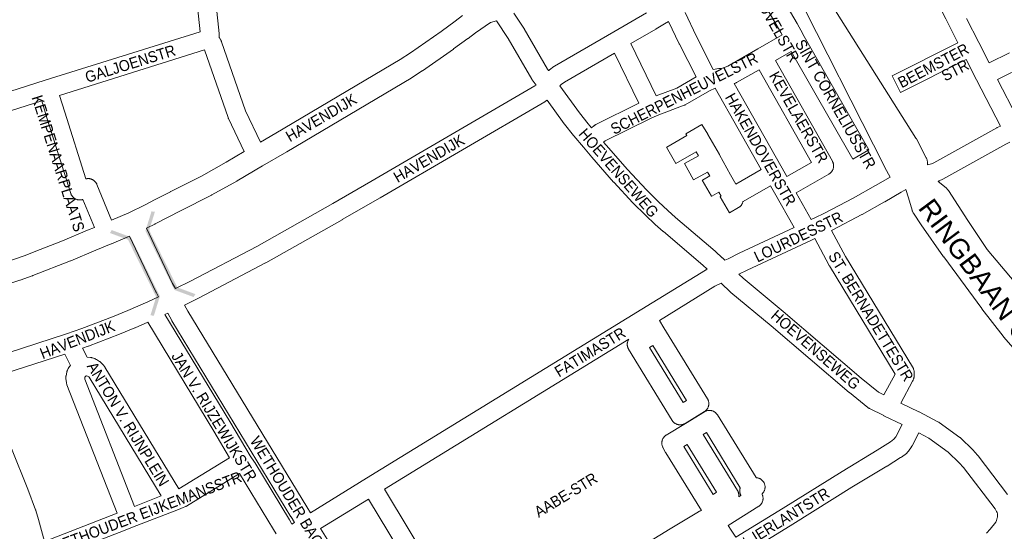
# Model space of a CAD drawing. Header units: metres. Extents: x 123819 to 142731, y 393440 to 405763.
# Tile 170 of 256: x 134992 to 135678, y 395835 to 396191. Entities that reach past the tile are written whole.
import ezdxf
from ezdxf.enums import TextEntityAlignment as Align

# ---------------------------------------------------------------- set-up
doc = ezdxf.new("R2010")
doc.units = ezdxf.units.M
doc.header["$MEASUREMENT"] = 0
for name, color, linetype, lineweight in [('gs-anno-wegen algemeen tekst', 7, 'Continuous', 0), ('gs-knt-aanvullende hoofdweg', 7, 'Continuous', 0), ('gs-knt-hoofdweg', 7, 'Continuous', 0), ('gs-knt-wegen algemeen', 7, 'Continuous', 0), ('gs-symb-viaduct', 7, 'Continuous', 0)]:
    doc.layers.add(name, color=color, linetype=linetype, lineweight=lineweight)
doc.styles.add('1.25mm', font='arial.ttf', dxfattribs={"height": 0.002})
doc.styles.add('Style-Arial', font='arial.ttf')

# ---------------------------------------------------------------- blocks, each defined once
blk = doc.blocks.new('gg0-viaduct_73')
at = {"layer": 'gs-symb-viaduct', "linetype": 'Continuous'}
blk.add_hatch(color=7, dxfattribs=at).paths.add_polyline_path([(5.576, -1.689), (3.875, -0.366), (-3.875, -0.366), (-5.576, -1.689), (-5.8, -1.4), (-4, 0), (4, 0), (5.8, -1.4)])
blk = doc.blocks.new('gg0-viaduct_74')
at = {"layer": 'gs-symb-viaduct', "linetype": 'Continuous'}
blk.add_hatch(color=7, dxfattribs=at).paths.add_polyline_path([(-5.576, -1.689), (-5.8, -1.4), (-4, 0), (4, 0), (5.8, -1.4), (5.576, -1.689), (3.875, -0.366), (-3.875, -0.366)])

msp = doc.modelspace()

# ---------------------------------------------------------------- linework, layer by layer
at = {"layer": 'gs-knt-aanvullende hoofdweg', "color": 7, "linetype": 'Continuous', "flags": 128}
for points in [[(135324.07, 396190.41), (135319.77, 396189.3), (135309.32, 396182.12), (135304.22, 396178.23), (135304.08, 396178.13), (135294.16, 396170.9), (135294.05, 396170.82), (135272.49, 396155.74), (135272.26, 396155.58), (135264.84, 396150.8), (135264.61, 396150.65), (135178.03, 396099.24), (135177.93, 396099.18), (135161.09, 396089.55), (135143.42, 396079.06), (135143.24, 396078.95), (135125.75, 396069.23), (135125.49, 396069.1), (135103.97, 396058.18), (135103.96, 396058.18), (135086.28, 396049.06), (135086.26, 396049.05), (135086.13, 396048.99), (135080.22, 396046.07)], [(135159.7, 396106.06), (135170.42, 396112.19), (135256.82, 396163.5), (135264, 396168.13), (135285.38, 396183.09), (135295.18, 396190.22), (135300.36, 396194.17)], [(135056.03, 396051.66), (135068.01, 396056.8), (135079.42, 396062.42), (135079.43, 396062.43), (135085.87, 396065.78), (135085.91, 396065.8), (135097.07, 396071.53), (135097.11, 396071.55), (135097.12, 396071.55), (135097.15, 396071.57), (135118.57, 396082.43), (135135.84, 396092.03), (135148.41, 396099.49)], [(134963.56, 396018.1), (134966.12, 396017.66), (134967.61, 396017.78), (134968.92, 396018.05), (134969.95, 396018.38), (134969.96, 396018.39), (134995.77, 396027.15), (134995.8, 396027.16), (134995.81, 396027.17), (135002.04, 396029.62), (135002.07, 396029.63), (135021.84, 396037.29), (135021.85, 396037.29), (135039.27, 396044.68), (135039.35, 396044.71), (135044.02, 396046.62)], [(135068.39, 396040.62), (135055.87, 396035.24), (135055.75, 396035.19), (135045.09, 396030.83), (135027.6, 396023.42), (135027.39, 396023.33), (135027.38, 396023.33), (135001.13, 396013.12), (135001.1, 396013.11), (135000.85, 396013.02), (135000.8, 396013), (134992.33, 396010.05), (134992.25, 396010.02), (134974.73, 396004.14)]]:
    msp.add_lwpolyline(points, dxfattribs=at)
at = {"layer": 'gs-knt-hoofdweg', "color": 7, "linetype": 'Continuous', "flags": 128}
for points in [[(135528.92, 396249.19), (135544.81, 396221.61), (135615.96, 396108.84), (135616.13, 396108.56), (135616.28, 396108.28), (135623.15, 396095.13), (135623.32, 396094.79), (135623.47, 396094.44), (135623.61, 396094.08), (135623.72, 396093.71), (135623.83, 396093.34), (135623.91, 396092.97), (135623.97, 396092.59), (135624.02, 396092.21), (135624.05, 396091.83), (135624.06, 396091.44), (135624.05, 396091.06), (135624.02, 396090.67), (135623.98, 396090.29), (135623.98, 396090.29)], [(135598.03, 396081.71), (135594.41, 396088.26), (135594.28, 396088.51), (135530.91, 396213.66), (135515.1, 396241.09)], [(135690.41, 395955.15), (135677.02, 395970.57), (135676.88, 395970.74), (135676.74, 395970.91), (135661.96, 395990), (135661.85, 395990.15), (135635.34, 396026.08), (135635.23, 396026.24), (135619.73, 396048.37), (135619.62, 396048.54), (135614.31, 396056.55), (135614.11, 396056.88), (135613.92, 396057.21), (135613.75, 396057.56), (135613.59, 396057.91), (135613.45, 396058.27), (135613.33, 396058.64), (135610.72, 396067.23), (135608.96, 396073)], [(135631.41, 396078.61), (135637, 396074.13), (135637.29, 396073.9), (135637.56, 396073.65), (135637.81, 396073.39), (135638.06, 396073.12), (135638.29, 396072.83), (135638.51, 396072.54), (135638.72, 396072.24), (135652.21, 396051.43), (135665.51, 396031.26), (135681.86, 396012), (135682.03, 396011.79), (135682.19, 396011.58), (135690.13, 396000.83), (135690.19, 396000.75), (135699.83, 395987.35), (135715.5, 395969.46), (135715.74, 395969.18), (135715.96, 395968.89), (135727.97, 395952.37)], [(135665.19, 395833.9), (135667.74, 395836.67), (135671.56, 395841.55), (135672.05, 395842.7), (135672.62, 395844.44), (135672.68, 395844.97), (135672.75, 395846.82), (135672.65, 395847.3), (135672.43, 395848.32)]]:
    msp.add_lwpolyline(points, dxfattribs=at)
at = {"layer": 'gs-knt-wegen algemeen', "color": 7, "linetype": 'Continuous', "flags": 128}
for points in [[(135117.6, 396182.8), (135109.75, 396257.19)], [(135122.93, 396256.35), (135130.8, 396181.72), (135130.83, 396181.42), (135130.84, 396181.13), (135130.84, 396180.84), (135130.97, 396178.86), (135131.13, 396178.6), (135132.09, 396176.94), (135132.24, 396176.67), (135132.38, 396176.39), (135132.5, 396176.1), (135132.61, 396175.8), (135149.25, 396127.75), (135159.7, 396106.06)], [(135505.44, 396234.83), (135506.55, 396233.57), (135506.74, 396233.34), (135506.92, 396233.11), (135507.09, 396232.86), (135509.4, 396229.35), (135509.53, 396229.14), (135517.8, 396215.43), (135517.86, 396215.33), (135533.26, 396188.69), (135533.35, 396188.53), (135537.26, 396181.33)], [(135455.24, 396196.16), (135462.91, 396180.06), (135474.88, 396156.67), (135478.67, 396157.23), (135478.91, 396157.26), (135479.07, 396157.28), (135479.22, 396157.29), (135479.39, 396157.29), (135479.54, 396157.3), (135479.71, 396157.3), (135479.94, 396157.29), (135480.72, 396157.26), (135484.92, 396158.95), (135505.8, 396170.86), (135522.84, 396180.6), (135521.95, 396182.25), (135506.62, 396208.76), (135498.45, 396222.3), (135497.56, 396223.66)], [(135645.15, 396175.18), (135636.68, 396191.82), (135624.07, 396216.57)], [(135100.48, 396004.03), (135111.06, 396009.22), (135157.12, 396033.48), (135210.13, 396063.37), (135236.54, 396078.61), (135350.75, 396145.19), (135351.53, 396145.77), (135348.89, 396149.33), (135348.75, 396149.53), (135348.62, 396149.73), (135348.49, 396149.93), (135332.08, 396178.24), (135324.07, 396190.41)], [(135336.08, 396195.84), (135343.05, 396185.25), (135343.15, 396185.09), (135343.25, 396184.94), (135359.58, 396156.78), (135360.23, 396155.89), (135360.34, 396155.99), (135360.56, 396156.17), (135360.77, 396156.34), (135363.83, 396158.57), (135364.02, 396158.7), (135364.21, 396158.82), (135364.41, 396158.94), (135405.64, 396182.81), (135428.36, 396195.96)], [(135443.79, 396189.93), (135441.01, 396188.42), (135435.06, 396184.8), (135434.94, 396184.73), (135417.41, 396174.58)], [(135417.41, 396174.58), (135435.14, 396138.21), (135449.41, 396143.65), (135462.95, 396151.4), (135451.28, 396174.21), (135451.2, 396174.37), (135443.79, 396189.93)], [(135651.15, 396192.1), (135659.72, 396175.27), (135666.92, 396161.14)], [(134916.1, 396119.63), (134917.55, 396119.74), (135009.76, 396149.07), (135009.79, 396149.08), (135117.6, 396182.8)], [(135537.26, 396181.33), (135537.26, 396181.33), (135537.26, 396181.33)], [(135537.26, 396181.33), (135537.26, 396181.33), (135537.26, 396181.33)], [(135120.79, 396170.16), (135019.83, 396138.58)], [(135148.41, 396099.49), (135137.36, 396122.44), (135137.25, 396122.67), (135137.16, 396122.9), (135137.07, 396123.13), (135120.79, 396170.16)], [(135529.18, 396169.22), (135518.14, 396162.91)], [(135406.11, 396168.04), (135371.23, 396147.84), (135369, 396146.22), (135368.09, 396145.2)], [(135390.15, 396115.92), (135391.7, 396117.29), (135391.92, 396117.47), (135392.15, 396117.65), (135392.38, 396117.82), (135392.63, 396117.97), (135392.88, 396118.11), (135393.13, 396118.25), (135423.17, 396133.04), (135406.11, 396168.04)], [(135518.14, 396162.91), (135557.85, 396092.69), (135558, 396092.41), (135558.14, 396092.12), (135558.26, 396091.83), (135558.37, 396091.53), (135558.46, 396091.22), (135558.54, 396090.91), (135558.6, 396090.6), (135558.65, 396090.29), (135558.68, 396089.97), (135558.69, 396089.65), (135558.69, 396089.33), (135558.68, 396089.01), (135558.65, 396088.7), (135558.6, 396088.38), (135558.54, 396088.07), (135558.46, 396087.76), (135558.37, 396087.45), (135558.26, 396087.15), (135558.14, 396086.86), (135558, 396086.57), (135557.85, 396086.29), (135557.69, 396086.01), (135557.51, 396085.75), (135557.32, 396085.49), (135557.12, 396085.24), (135556.91, 396085.01), (135556.68, 396084.78), (135556.45, 396084.57), (135556.2, 396084.36), (135555.94, 396084.17), (135555.68, 396084), (135555.41, 396083.83), (135532.49, 396070.79)], [(135651.06, 396163.58), (135605.21, 396140.49)], [(135674.77, 396117.19), (135658.25, 396149.46), (135651.06, 396163.58)], [(135666.92, 396161.14), (135681.23, 396168.3)], [(135506.83, 396156.46), (135490.99, 396147.42), (135490.73, 396147.28), (135490.46, 396147.15), (135490.2, 396147.04), (135489.42, 396146.73)], [(135526.06, 396082.11), (135543.32, 396091.93), (135506.83, 396156.46)], [(135692.38, 396159.33), (135672.84, 396149.55)], [(135672.84, 396149.55), (135686.4, 396123.06)], [(135368.09, 396145.2), (135381.66, 396126.48), (135387.69, 396118.78), (135390.15, 396115.92)], [(135476.24, 396143.58), (135472.32, 396141.75), (135455.44, 396132.1), (135455.22, 396131.98), (135454.99, 396131.87), (135454.76, 396131.76), (135454.53, 396131.67), (135435.77, 396124.52), (135431.13, 396122.45), (135399.66, 396106.95), (135398.57, 396105.99)], [(135508.31, 396087.01), (135476.24, 396143.58)], [(135489.42, 396146.73), (135522.76, 396087.92), (135526.06, 396082.11)], [(135007.42, 396134.66), (134921.41, 396107.3)], [(135044.02, 396046.62), (135035.99, 396066.12), (135035.8, 396066.06), (135035.49, 396065.97), (135035.18, 396065.9), (135034.87, 396065.84), (135034.55, 396065.8), (135034.23, 396065.77), (135033.91, 396065.76), (135033.6, 396065.76), (135033.28, 396065.78), (135032.96, 396065.82), (135032.64, 396065.87), (135032.33, 396065.94), (135032.02, 396066.02), (135031.72, 396066.11), (135031.42, 396066.22), (135031.12, 396066.35), (135030.84, 396066.49), (135030.56, 396066.65), (135030.29, 396066.81), (135030.02, 396066.99), (135029.77, 396067.19), (135029.52, 396067.39), (135029.29, 396067.61), (135029.07, 396067.84), (135028.85, 396068.08), (135028.65, 396068.33), (135028.47, 396068.59), (135028.29, 396068.85), (135028.13, 396069.13), (135027.99, 396069.41), (135027.85, 396069.71), (135027.73, 396070), (135027.63, 396070.3), (135010.97, 396122.91), (135010.95, 396122.99), (135007.42, 396134.66)], [(135019.83, 396138.58), (135023.4, 396126.8)], [(135359.21, 396135.26), (135358.17, 396134.49), (135357.99, 396134.36), (135357.8, 396134.24), (135357.6, 396134.12), (135243.08, 396067.35), (135243.06, 396067.34), (135216.6, 396052.08), (135216.55, 396052.04), (135163.43, 396022.09), (135163.27, 396022), (135117.05, 395997.65), (135116.88, 395997.57), (135106.79, 395992.62)], [(135470.62, 396017.55), (135467.7, 396020.29), (135440.14, 396043.7), (135440.02, 396043.8), (135434.44, 396048.77), (135434.28, 396048.92), (135427.84, 396055.06), (135427.75, 396055.14), (135419.17, 396063.65), (135419, 396063.82), (135405.61, 396078.12), (135405.47, 396078.27), (135390.4, 396095.46), (135390.28, 396095.59), (135384.55, 396102.48), (135377.73, 396110.4), (135377.53, 396110.63), (135371.33, 396118.55), (135371.19, 396118.74), (135359.21, 396135.26)], [(135023.4, 396126.8), (135038.08, 396080.43), (135038.37, 396080.5), (135038.68, 396080.56), (135038.99, 396080.6), (135039.3, 396080.63), (135039.61, 396080.64), (135039.92, 396080.64), (135040.23, 396080.63), (135040.54, 396080.6), (135040.85, 396080.55), (135041.16, 396080.49), (135041.46, 396080.41), (135041.76, 396080.32), (135042.06, 396080.22), (135042.34, 396080.1), (135042.63, 396079.97), (135042.9, 396079.82), (135043.17, 396079.66), (135043.43, 396079.49), (135043.69, 396079.31), (135043.93, 396079.11), (135044.16, 396078.91), (135044.39, 396078.69), (135044.6, 396078.46), (135044.8, 396078.22), (135044.99, 396077.97), (135045.17, 396077.72), (135045.34, 396077.45), (135045.49, 396077.18), (135045.63, 396076.9), (135045.75, 396076.61), (135056.03, 396051.66)], [(135623.98, 396090.29), (135626.82, 396090.87), (135628.35, 396091.72), (135672.35, 396115.99), (135672.62, 396116.14), (135674.77, 396117.19)], [(135471.04, 396111.45), (135479.16, 396097.31), (135479.21, 396097.22), (135486.91, 396083.34), (135490.57, 396076.88), (135508.31, 396087.01), (135508.31, 396087.01)], [(135398.57, 396105.99), (135400.24, 396103.98), (135415.19, 396086.94), (135428.42, 396072.81), (135436.87, 396064.44), (135443.18, 396058.43), (135448.63, 396053.58), (135476.25, 396030.11), (135476.37, 396030), (135476.49, 396029.89), (135481.07, 396025.6), (135481.26, 396025.42), (135482.87, 396023.78)], [(135681.41, 396105.95), (135678.5, 396104.52), (135634.64, 396080.32), (135632.24, 396078.99), (135631.99, 396078.86), (135631.73, 396078.74), (135631.47, 396078.63), (135631.41, 396078.61)], [(135543.08, 396052.18), (135545.52, 396053.33), (135552.25, 396056.63), (135572.31, 396067.13), (135587.81, 396075.77), (135598.03, 396081.71)], [(135531.25, 396046.64), (135517.49, 396070.83), (135514.73, 396075.69)], [(135608.96, 396073), (135605.73, 396071.13), (135594.3, 396064.49), (135594.2, 396064.43), (135578.58, 396055.72), (135578.43, 396055.64), (135578.42, 396055.64), (135578.42, 396055.64)], [(135532.49, 396070.79), (135543.08, 396052.18)], [(135578.42, 396055.64), (135558.21, 396045.06), (135558.06, 396044.98), (135557.26, 396044.59)], [(135080.22, 396046.07), (135098.45, 396007.69), (135100.48, 396004.03)], [(135482.87, 396023.78), (135485.27, 396024.85), (135492.85, 396028.62), (135492.98, 396028.68), (135531.25, 396046.64)], [(135088.75, 395998.33), (135086.97, 396001.56), (135086.87, 396001.73), (135086.78, 396001.92), (135068.39, 396040.62)], [(135545.52, 396038.95), (135543.16, 396037.84), (135498.58, 396016.93), (135492.8, 396014.05)], [(135593.74, 395930.09), (135601.49, 395944.54), (135555.75, 396019.86), (135555.66, 396020.01), (135555.58, 396020.16), (135545.52, 396038.95)], [(135557.26, 396044.59), (135566.97, 396026.47), (135613.65, 395949.6), (135613.79, 395949.36), (135613.92, 395949.12), (135614.04, 395948.87), (135614.14, 395948.61), (135614.24, 395948.35), (135614.32, 395948.09), (135614.58, 395947.24), (135614.66, 395946.93), (135614.73, 395946.63), (135614.78, 395946.32), (135614.82, 395946.01), (135614.84, 395945.7), (135614.85, 395945.39), (135614.85, 395945.08), (135614.77, 395943.3), (135614.74, 395942.99), (135614.71, 395942.68), (135614.66, 395942.37), (135614.59, 395942.07), (135614.51, 395941.76), (135614.42, 395941.47), (135614.31, 395941.17), (135613.97, 395940.35), (135613.88, 395940.12), (135613.78, 395939.9), (135613.67, 395939.69), (135605.44, 395924.36)], [(135194.51, 395848.09), (135233.58, 395872.08), (135425.07, 395989.65), (135469.46, 396016.93), (135469.67, 396017.06), (135469.89, 396017.18), (135470.62, 396017.55)], [(135492.8, 396014.05), (135495.73, 396011.23), (135523.46, 395988.08), (135523.5, 395988.04), (135577.88, 395941.75), (135590.02, 395931.95), (135593.74, 395930.09)], [(135476.06, 396005.71), (135437.42, 395981.95)], [(135480.38, 396007.93), (135476.07, 396005.71), (135476.06, 396005.71), (135476.06, 396005.71)], [(135606.31, 395909.49), (135593.66, 395915.57), (135593.57, 395915.62), (135583.56, 395920.63), (135583.31, 395920.76), (135583.07, 395920.9), (135582.84, 395921.05), (135582.61, 395921.21), (135582.39, 395921.38), (135569.63, 395931.67), (135569.5, 395931.78), (135515.09, 395978.11), (135487.21, 396001.38), (135487.04, 396001.53), (135486.87, 396001.69), (135480.38, 396007.93)], [(134953.81, 395947.61), (134954.01, 395947.74), (134961.1, 395951.85), (134961.34, 395951.99), (134961.59, 395952.11), (134961.85, 395952.22), (134962.11, 395952.33), (134962.37, 395952.42), (135024.64, 395972.51), (135035.34, 395976.28), (135056.7, 395984.44), (135067.22, 395988.77), (135081.16, 395994.84), (135088.75, 395998.33)], [(135106.79, 395992.62), (135109.2, 395988.28), (135192, 395852.09), (135194.51, 395848.09)], [(135095.07, 395986.91), (135093.16, 395986.03)], [(135093.16, 395986.03), (135138.24, 395911.61), (135138.27, 395911.56), (135149.48, 395892.66), (135149.48, 395892.65), (135149.48, 395892.65)], [(135183.41, 395841.28), (135180.95, 395845.2), (135180.9, 395845.28), (135098, 395981.63), (135097.87, 395981.86), (135095.07, 395986.91)], [(135081.2, 395980.65), (135072.35, 395976.81), (135072.24, 395976.76), (135061.59, 395972.37), (135061.43, 395972.31), (135039.91, 395964.09), (135039.75, 395964.03), (135035.86, 395962.66)], [(135138.08, 395886.35), (135127.09, 395904.89), (135081.2, 395980.65)], [(135440.53, 395976.86), (135470.85, 395927.39), (135471.01, 395927.12), (135471.15, 395926.85), (135471.28, 395926.57), (135471.4, 395926.28), (135471.5, 395925.99), (135471.59, 395925.69), (135471.66, 395925.39), (135471.72, 395925.08), (135471.77, 395924.78), (135471.8, 395924.47), (135471.81, 395924.16), (135471.81, 395923.85), (135471.8, 395923.54), (135471.77, 395923.23), (135471.73, 395922.92), (135471.67, 395922.62), (135471.6, 395922.32), (135471.51, 395922.02), (135471.41, 395921.73), (135471.29, 395921.44), (135471.17, 395921.16), (135471.03, 395920.88), (135470.87, 395920.61), (135470.7, 395920.35), (135470.53, 395920.1), (135470.33, 395919.86), (135470.13, 395919.62), (135469.92, 395919.4), (135469.69, 395919.18), (135469.46, 395918.98), (135469.22, 395918.79), (135468.97, 395918.61), (135468.71, 395918.44), (135455.22, 395910.18), (135454.96, 395910.02), (135454.68, 395909.88), (135454.4, 395909.75), (135454.11, 395909.63), (135453.82, 395909.53), (135453.52, 395909.44), (135453.22, 395909.37), (135452.92, 395909.31), (135452.61, 395909.26), (135452.3, 395909.23), (135451.99, 395909.22), (135451.68, 395909.22), (135451.37, 395909.23), (135451.07, 395909.26), (135450.76, 395909.3), (135450.45, 395909.36), (135450.15, 395909.43), (135449.86, 395909.52), (135449.56, 395909.62), (135449.27, 395909.74), (135448.99, 395909.86), (135448.72, 395910.01), (135448.45, 395910.16), (135448.19, 395910.33), (135447.93, 395910.51), (135447.69, 395910.7), (135447.46, 395910.9), (135447.23, 395911.11), (135447.02, 395911.34), (135446.81, 395911.57), (135446.62, 395911.81), (135446.44, 395912.06), (135446.27, 395912.33), (135415.95, 395961.81), (135415.8, 395962.08), (135415.66, 395962.36), (135415.53, 395962.64), (135415.41, 395962.92), (135415.31, 395963.22), (135415.22, 395963.51), (135415.15, 395963.81), (135415.09, 395964.12), (135415.04, 395964.43), (135415.01, 395964.73), (135415, 395965.04), (135415, 395965.35), (135415.01, 395965.66), (135415.04, 395965.97), (135415.08, 395966.28), (135415.14, 395966.58), (135415.21, 395966.88), (135415.3, 395967.18), (135415.4, 395967.47), (135415.51, 395967.76), (135415.64, 395968.04), (135415.78, 395968.32), (135415.94, 395968.59), (135416.11, 395968.85), (135416.12, 395968.88)], [(135437.42, 395981.95), (135440.53, 395976.87), (135440.53, 395976.86), (135440.53, 395976.86)], [(135416.12, 395968.88), (135245.9, 395864.37)], [(135430.46, 395963.06), (135453.97, 395924.68), (135456.35, 395926.14), (135432.83, 395964.51), (135430.46, 395963.06)], [(135023.41, 395958.44), (134967.03, 395940.24), (134965.67, 395939.45)], [(135059.8, 395847.73), (135024.93, 395937.14), (135024.83, 395937.4), (135024.75, 395937.66), (135024.68, 395937.92), (135024.61, 395938.19), (135024.56, 395938.46), (135024.53, 395938.73), (135024.23, 395941.26), (135024.2, 395941.55), (135024.18, 395941.84), (135024.18, 395942.13), (135024.19, 395942.42), (135024.22, 395942.71), (135024.25, 395943), (135024.3, 395943.29), (135024.8, 395945.79), (135024.86, 395946.08), (135024.94, 395946.38), (135025.04, 395946.67), (135025.15, 395946.96), (135025.27, 395947.24), (135025.8, 395948.4), (135025.93, 395948.67), (135026.08, 395948.94), (135026.24, 395949.2), (135026.41, 395949.45), (135026.59, 395949.7), (135027.33, 395950.64), (135023.41, 395958.44)], [(135035.86, 395962.66), (135039.06, 395956.31), (135041.33, 395956.11), (135041.63, 395956.08), (135041.93, 395956.03), (135042.23, 395955.97), (135042.53, 395955.9), (135042.82, 395955.81), (135044.03, 395955.41), (135044.32, 395955.31), (135044.6, 395955.19), (135044.88, 395955.06), (135045.15, 395954.92), (135045.42, 395954.76), (135047.58, 395953.42), (135047.84, 395953.26), (135048.09, 395953.08), (135048.33, 395952.89), (135048.56, 395952.69), (135048.78, 395952.47), (135049.68, 395951.57), (135049.85, 395951.38), (135050.02, 395951.19), (135050.18, 395950.99), (135050.34, 395950.79), (135051.08, 395949.75), (135051.23, 395949.54), (135051.36, 395949.33)], [(135037.36, 395941.09), (135071.93, 395852.45), (135090.58, 395859.72), (135040.37, 395942.35), (135040.07, 395942.76), (135039.33, 395943.22), (135038.5, 395943.29), (135038.32, 395943.23), (135037.77, 395942.86), (135037.4, 395942.37), (135037.28, 395941.77), (135037.36, 395941.1), (135037.36, 395941.09)], [(135051.36, 395949.33), (135102.8, 395864.69)], [(134965.67, 395939.45), (134974.05, 395921.23), (134974.12, 395921.09), (134986.22, 395893.03), (134986.28, 395892.87), (134997.65, 395864.51), (134997.69, 395864.39), (135003.09, 395850.1), (135003.18, 395849.84), (135003.26, 395849.59), (135005.07, 395843.28), (135005.09, 395843.23), (135009.3, 395828.07)], [(135605.44, 395924.36), (135617.99, 395918.32), (135618.22, 395918.2), (135631.33, 395911.27), (135631.58, 395911.13), (135631.83, 395910.98), (135632.07, 395910.81), (135646.48, 395900.51), (135646.69, 395900.36), (135646.89, 395900.2), (135647.08, 395900.03), (135647.26, 395899.86), (135655.25, 395892.01), (135655.37, 395891.89), (135655.5, 395891.75), (135658.88, 395888.04), (135659.06, 395887.83), (135659.23, 395887.62), (135679.84, 395860.75)], [(135466.58, 395849.56), (135441.89, 395889.74), (135441.73, 395890.01), (135439.87, 395893.41), (135439.72, 395893.68), (135439.59, 395893.96), (135439.48, 395894.25), (135439.37, 395894.55), (135439.29, 395894.85), (135439.21, 395895.15), (135439.15, 395895.45), (135439.11, 395895.76), (135439.08, 395896.07), (135439.06, 395896.38), (135439.06, 395896.69), (135439.08, 395897), (135439.11, 395897.31), (135439.15, 395897.62), (135439.21, 395897.93), (135439.28, 395898.23), (135439.37, 395898.53), (135439.47, 395898.82), (135439.59, 395899.11), (135439.72, 395899.39), (135439.86, 395899.67), (135440.02, 395899.94), (135440.19, 395900.2), (135440.37, 395900.46), (135440.56, 395900.7), (135440.77, 395900.93), (135440.98, 395901.16), (135441.21, 395901.37), (135441.44, 395901.58), (135441.69, 395901.77), (135441.94, 395901.95), (135442.2, 395902.11), (135455.46, 395910.13), (135468.8, 395918.33), (135469.07, 395918.49), (135469.34, 395918.63), (135469.62, 395918.76), (135469.91, 395918.88), (135470.2, 395918.98), (135470.5, 395919.07), (135470.8, 395919.14), (135471.1, 395919.2), (135471.41, 395919.25), (135471.72, 395919.28), (135472.03, 395919.29), (135472.34, 395919.3), (135472.65, 395919.28), (135472.96, 395919.25), (135473.26, 395919.21), (135473.57, 395919.15), (135473.87, 395919.08), (135474.17, 395919), (135474.46, 395918.9), (135474.75, 395918.78), (135475.03, 395918.65), (135475.31, 395918.51), (135475.58, 395918.36), (135475.84, 395918.19), (135476.09, 395918.01), (135476.33, 395917.82), (135476.57, 395917.62), (135476.79, 395917.41), (135477.01, 395917.19), (135477.21, 395916.95), (135477.41, 395916.71), (135477.59, 395916.46), (135477.75, 395916.2), (135477.75, 395916.2), (135477.76, 395916.19)], [(135477.76, 395916.19), (135504.65, 395872.47), (135504.72, 395872.46), (135505.04, 395872.44), (135505.35, 395872.41), (135505.67, 395872.35), (135505.98, 395872.29), (135506.29, 395872.2), (135506.59, 395872.1), (135506.89, 395871.99), (135507.19, 395871.86), (135507.47, 395871.72), (135507.75, 395871.57), (135508.02, 395871.4), (135508.29, 395871.21), (135508.54, 395871.02), (135508.78, 395870.81), (135509.01, 395870.59), (135509.24, 395870.36), (135509.45, 395870.12), (135509.64, 395869.87), (135509.83, 395869.61), (135510, 395869.34), (135510.16, 395869.07), (135510.31, 395868.78), (135510.44, 395868.49), (135510.56, 395868.19), (135510.66, 395867.89), (135510.75, 395867.58), (135510.82, 395867.27), (135510.87, 395866.96), (135510.92, 395866.64), (135510.94, 395866.32), (135510.95, 395866), (135510.95, 395865.68), (135510.92, 395865.36), (135510.89, 395865.05), (135510.83, 395864.73), (135510.77, 395864.42), (135510.68, 395864.11), (135510.58, 395863.81), (135510.47, 395863.51), (135510.34, 395863.21), (135510.2, 395862.93), (135510.05, 395862.65), (135509.88, 395862.38), (135509.69, 395862.12), (135509.5, 395861.86), (135509.29, 395861.62), (135509.07, 395861.39), (135508.84, 395861.16), (135508.77, 395861.1)], [(135508.77, 395861.1), (135508.87, 395860.92), (135509, 395860.63), (135509.13, 395860.34), (135509.23, 395860.04), (135509.32, 395859.73), (135509.4, 395859.42), (135509.46, 395859.11), (135509.51, 395858.79), (135509.54, 395858.47), (135509.55, 395858.15), (135509.55, 395857.83), (135509.53, 395857.51), (135509.5, 395857.2), (135509.45, 395856.88), (135509.39, 395856.57), (135509.31, 395856.26), (135509.21, 395855.95), (135509.1, 395855.65), (135508.98, 395855.36), (135508.84, 395855.07), (135508.69, 395854.79), (135508.52, 395854.52), (135508.35, 395854.25), (135508.15, 395853.99), (135507.95, 395853.75), (135507.73, 395853.51), (135507.51, 395853.29), (135507.27, 395853.07), (135507.02, 395852.87), (135506.76, 395852.68), (135506.5, 395852.51), (135485.21, 395839.16), (135487.27, 395835.86), (135490.65, 395830.98), (135523.44, 395851.21), (135564.51, 395876.81), (135564.59, 395876.86), (135589.05, 395891.61), (135598.2, 395897.3), (135600.64, 395899.15), (135601.92, 395900.99), (135606.31, 395909.49)], [(135494.08, 395860.09), (135494.05, 395860.15), (135493.98, 395860.29), (135493.91, 395860.44), (135493.85, 395860.58), (135493.79, 395860.73), (135493.73, 395860.88), (135493.67, 395861.03), (135493.62, 395861.18), (135493.58, 395861.33), (135493.53, 395861.49), (135493.5, 395861.64), (135493.46, 395861.8), (135493.43, 395861.96), (135493.4, 395862.11), (135493.38, 395862.27), (135493.36, 395862.43), (135493.34, 395862.59), (135493.33, 395862.75), (135493.32, 395862.91), (135493.32, 395863.07), (135493.32, 395863.23), (135493.32, 395863.39), (135493.33, 395863.55), (135493.34, 395863.7), (135493.36, 395863.86), (135493.38, 395864.02), (135493.4, 395864.18), (135493.43, 395864.34), (135493.46, 395864.49), (135493.49, 395864.65), (135493.53, 395864.81), (135493.57, 395864.96), (135493.62, 395865.11), (135493.67, 395865.26), (135493.72, 395865.39), (135470.08, 395903.83), (135467.81, 395902.43), (135491.75, 395863.54), (135491.9, 395863.28), (135492.05, 395863), (135492.18, 395862.72), (135492.29, 395862.43), (135492.4, 395862.14), (135492.48, 395861.84), (135492.56, 395861.54), (135492.62, 395861.24), (135492.66, 395860.93), (135492.69, 395860.62), (135492.71, 395860.32), (135492.71, 395860.01), (135492.7, 395859.7), (135492.67, 395859.39), (135492.64, 395859.19)], [(135617.94, 395903.62), (135613.29, 395894.63), (135613.15, 395894.38), (135613, 395894.14), (135612.85, 395893.9), (135610.73, 395890.86), (135610.56, 395890.62), (135610.37, 395890.4), (135610.18, 395890.18), (135609.98, 395889.97), (135609.77, 395889.77), (135609.55, 395889.57), (135609.32, 395889.39), (135605.82, 395886.75), (135605.58, 395886.57), (135605.34, 395886.41), (135595.89, 395880.53), (135595.81, 395880.48), (135571.36, 395865.74), (135530.31, 395840.15), (135530.29, 395840.14), (135530.29, 395840.14), (135530.28, 395840.14)], [(135672.42, 395848.32), (135672.14, 395848.84), (135671.1, 395850.76), (135649.07, 395879.47), (135645.99, 395882.85), (135638.5, 395890.22), (135624.85, 395899.97), (135617.94, 395903.62)], [(135454.39, 395894.27), (135474.93, 395860.84), (135477.25, 395862.26), (135456.69, 395895.66), (135454.39, 395894.27)], [(135149.48, 395892.65), (135152.49, 395887.73), (135155.57, 395883.21), (135155.66, 395883.07), (135155.75, 395882.92), (135179.87, 395843.15), (135179.92, 395843.07), (135181.61, 395840.18), (135183.41, 395841.28)], [(135102.8, 395864.69), (135138.08, 395886.35)], [(135145.1, 395875.38), (135108.15, 395852.7), (135107.9, 395852.56), (135107.64, 395852.42), (135107.38, 395852.3), (135107.11, 395852.19), (135107.11, 395852.18), (135107.11, 395852.18), (135105.8, 395851.67)], [(135170.52, 395833.36), (135168.71, 395836.44), (135145.1, 395875.38)], [(135245.9, 395864.37), (135280.95, 395806.32), (135282.1, 395804.64), (135282.11, 395804.63), (135282.11, 395804.63)], [(135234.8, 395857.55), (135201.43, 395837.07)], [(135305.04, 395743.46), (135275.03, 395791.93), (135271.37, 395797.27), (135270.11, 395799.11), (135270, 395799.27), (135269.9, 395799.43), (135234.8, 395857.55)], [(135492.64, 395859.19), (135494.08, 395860.09)], [(135009.3, 395828.07), (135059.8, 395847.73)], [(135105.79, 395851.67), (135102.54, 395850.4), (135070.59, 395837.96), (135065.46, 395835.96)], [(135105.79, 395851.67), (135105.79, 395851.67)], [(135105.79, 395851.67), (135105.79, 395851.67)], [(135105.8, 395851.67), (135105.79, 395851.67), (135105.79, 395851.67)], [(135105.8, 395851.67), (135105.79, 395851.67), (135105.79, 395851.67)], [(135339.62, 395772.29), (135444.78, 395836.83), (135444.83, 395836.85), (135464.65, 395848.79), (135464.92, 395848.94), (135465.2, 395849.08), (135465.48, 395849.21), (135465.77, 395849.32), (135466.06, 395849.42), (135466.36, 395849.51), (135466.58, 395849.56)], [(135672.43, 395848.32), (135672.42, 395848.32)], [(135672.43, 395848.32), (135672.42, 395848.32)], [(135530.28, 395840.14), (135492.23, 395816.65), (135466.73, 395800.91), (135427.97, 395775.39), (135404.81, 395759.57), (135404.54, 395759.39), (135395.91, 395754.09), (135425.74, 395713.59), (135425.78, 395713.53), (135436.56, 395698.51), (135441.63, 395694.4)], [(135065.45, 395835.96), (135012.7, 395815.42)], [(135065.46, 395835.96), (135065.46, 395835.96), (135065.45, 395835.96)], [(135065.46, 395835.96), (135065.46, 395835.96), (135065.45, 395835.96)], [(135201.43, 395837.07), (135238.65, 395777.79), (135246.93, 395764.6), (135246.96, 395764.55), (135265.84, 395733.87), (135269.98, 395731.04), (135270.21, 395730.89), (135270.42, 395730.72), (135270.63, 395730.54), (135270.84, 395730.35), (135271.03, 395730.16), (135271.03, 395730.16), (135271.03, 395730.16)]]:
    msp.add_lwpolyline(points, dxfattribs=at)
for points in [[(135537.26, 396181.33), (135537.29, 396181.27), (135583.27, 396100.61, -0.371561), (135583.26, 396100.59), (135571.97, 396094.16), (135571.97, 396094.15)], [(135571.97, 396094.15, -0.444435), (135571.96, 396094.16), (135571.96, 396094.16), (135529.18, 396169.22)], [(135605.21, 396140.49, -0.368606), (135605.2, 396140.49), (135599.35, 396152.1, -0.368607), (135599.35, 396152.11), (135645.15, 396175.18)], [(135514.73, 396075.69), (135495.63, 396064.77), (135495.62, 396064.73), (135495.54, 396064.42), (135495.45, 396064.12), (135495.35, 396063.83), (135495.23, 396063.54), (135495.09, 396063.25), (135494.94, 396062.97), (135494.78, 396062.7), (135494.61, 396062.44), (135494.43, 396062.19), (135494.23, 396061.94), (135494.02, 396061.71), (135493.8, 396061.48), (135493.57, 396061.27), (135493.33, 396061.07), (135493.08, 396060.88), (135492.82, 396060.7), (135492.55, 396060.53), (135486.19, 396056.82, -0.390886), (135486.18, 396056.83), (135479.62, 396068.05, -0.390895), (135479.63, 396068.07), (135480.36, 396068.5), (135478.81, 396071.24), (135473.78, 396068.34, -0.371908), (135473.77, 396068.34), (135467.27, 396079.6, -0.371907), (135467.28, 396079.62), (135472.43, 396082.59), (135470.98, 396085.22), (135461.23, 396079.81, -0.370793), (135461.21, 396079.82), (135454.91, 396091.19, -0.370794), (135454.92, 396091.2), (135464.58, 396096.56), (135462.99, 396099.32), (135448.93, 396091.25, -0.37178), (135448.92, 396091.25), (135442.44, 396102.52, -0.37178), (135442.45, 396102.54), (135456.47, 396110.59), (135455.77, 396111.8, -0.390896), (135455.77, 396111.81), (135467, 396118.36, -0.390896), (135467.02, 396118.35), (135471.02, 396111.49), (135471.04, 396111.45)]]:
    msp.add_lwpolyline(points, format="xyb", dxfattribs=at)

# ---------------------------------------------------------------- block references
at = {"layer": 'gs-symb-viaduct', "color": 7, "linetype": 'Continuous', "xscale": 5.728125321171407, "zscale": 5.728125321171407}
for name, p, yscale, rotation in [('gg0-viaduct_74', (135089.7, 396023.69), 6.976933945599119, 116.1848120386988), ('gg0-viaduct_73', (135079.54, 396019.31), 6.976933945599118, 296.2056354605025)]:
    msp.add_blockref(name, p, dxfattribs=dict(at, yscale=yscale, rotation=rotation))

# ---------------------------------------------------------------- texts
at = {"layer": 'gs-anno-wegen algemeen tekst', "color": 7, "style": 'Style-Arial', "width": 0.909091}
for s, rotation, p in [('SCHERPENHEUVELSTR', 299.492, (135504.19, 396211.79)), ('GALJOENSTR', 17.3134, (135069.02, 396160.65)), ('SINT CORNELIUSSTR', 299.7617, (135560.03, 396132.47)), ('BEEMSTER', 27.6105, (135628.1, 396159.31)), ('SCHERPENHEUVELSTR', 26.78155, (135454.62, 396139.93)), ('STR', 27.6105, (135643.23, 396156.09)), ('KEVELAERSTR', 299.65293, (135534.39, 396123.34)), ('HAVENDIJK', 30.24203, (135201.91, 396123.05)), ('HAKENDOVERSTR', 299.55214, (135507.88, 396100.97)), ('KEMPENAARPLAATS', 287.6, (135018.86, 396091.23)), ('HAVENDIJK', 30.24203, (135276.93, 396094.62)), ('HOEVENSEWEG', 311.0038, (135409.05, 396084.63)), ('LOURDESSTR', 25.74206, (135534.12, 396040.11)), ('ST. BERNADETTESTR', 301.27086, (135584.7, 395984.73)), ('HOEVENSEWEG', 318.94279, (135546.16, 395961.5)), ('HAVENDIJK', 21.5149, (135032.14, 395968.48)), ('FATIMASTR', 31.54768, (135389.08, 395959.91)), ('JAN V. RIJZEWIJKSTR', 301.39039, (135127.51, 395915.04)), ('ANTON V. RIJNPLEIN', 301.28819, (135067.5, 395909.83)), ('WETHOUDER EIJKEMANSSTR', 20.8364, (135079.75, 395848.25)), ('AABE-STR', 31.41304, (135372.24, 395860.45)), ('WETHOUDER V. IERLANTSTR', 31.71054, (135495.32, 395825.99))]:
    msp.add_text(s, height=7.7, rotation=rotation, dxfattribs=at).set_placement(p, align=Align.MIDDLE_CENTER)
at = {"layer": 'gs-anno-wegen algemeen tekst', "color": 7, "linetype": 'Continuous', "style": 'Style-Arial', "width": 0.909091}
msp.add_text('WETHOUDER BAGGERMANLN', height=7.7, rotation=301.31885, dxfattribs=at).set_placement((135192.42, 395839.17), align=Align.MIDDLE_CENTER)
at = {"layer": 'gs-anno-wegen algemeen tekst', "color": 7, "insert": (135669.52, 396000.51), "char_height": 13.6, "attachment_point": 5, "rotation": 306.57885, "line_spacing_factor": 0.6, "style": '1.25mm'}
msp.add_mtext('RINGBAAN OOST', dxfattribs=at)

doc.saveas('drawing.dxf')
